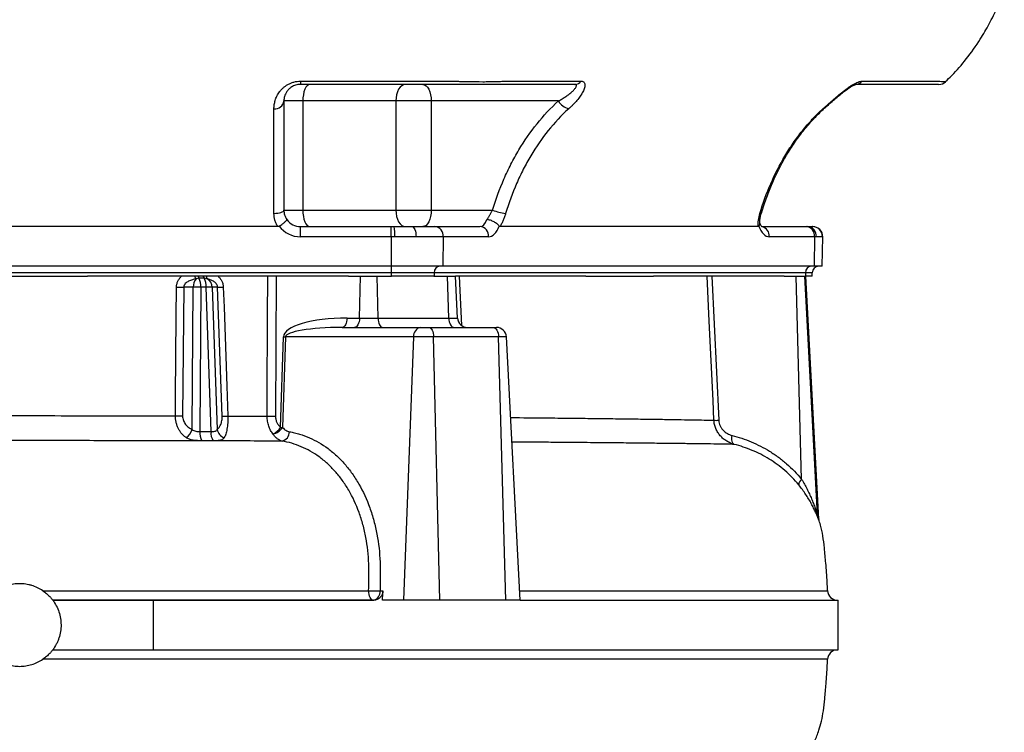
# Model space of a CAD drawing. Header units: millimetres. Extents: x 2154 to 3654, y 1062 to 4821.
# Tile 4 of 9: x 2904 to 3499, y 1493 to 1924. Entities that reach past the tile are written whole.
import ezdxf

# ---------------------------------------------------------------- set-up
doc = ezdxf.new("R2010")
doc.units = ezdxf.units.MM
doc.header["$LTSCALE"] = 2

msp = doc.modelspace()

# ---------------------------------------------------------------- linework, layer by layer
at = {"color": 7, "linetype": 'Continuous', "lineweight": 25}
for p, q in [((3073.38, 1887), (3165.49, 1887)), ((3073.38, 1887), (3073.38, 1884.98)), ((3197.15, 1887), (3243.2, 1887)), ((3412.96, 1887), (3459.01, 1887)), ((3074.82, 1874.98), (3063.38, 1874.98)), ((3074.82, 1874.98), (3074.82, 1808.98)), ((3131.1, 1874.98), (3074.82, 1874.98)), ((3131.1, 1874.98), (3131.1, 1808.98)), ((3152.47, 1874.98), (3131.1, 1874.98)), ((3229.39, 1874.98), (3152.47, 1874.98)), ((3152.47, 1874.98), (3152.47, 1808.98)), ((3063.38, 1808.98), (3074.82, 1808.98)), ((3074.82, 1808.98), (3131.1, 1808.98)), ((3131.1, 1808.98), (3152.47, 1808.98)), ((3152.47, 1808.98), (3189.56, 1808.98)), ((3352.06, 1807.23), (3352.07, 1807.25)), ((3059.72, 1798.98), (2747.52, 1798.98)), ((3073.38, 1792.88), (3073.38, 1798.98)), ((3073.38, 1798.98), (3128.21, 1798.98)), ((3128.21, 1792.88), (3128.21, 1798.98)), ((3128.21, 1798.98), (3130.07, 1798.98)), ((3130.07, 1798.98), (3140.82, 1798.98)), ((3140.82, 1798.98), (3154.55, 1798.98)), ((3154.55, 1798.98), (3181.97, 1798.98)), ((3350.19, 1798.98), (3194.09, 1798.98)), ((3352.51, 1798.98), (3379.14, 1798.98)), ((3379.14, 1798.98), (3380.02, 1798.98)), ((3380.02, 1798.98), (3383.08, 1798.98)), ((3383.08, 1798.98), (3383.22, 1798.98)), ((3128.21, 1792.88), (3073.38, 1792.88)), ((3128.21, 1792.88), (3128.21, 1774.98)), ((3130.44, 1792.88), (3128.21, 1792.88)), ((3143.3, 1792.88), (3130.44, 1792.88)), ((3159.75, 1792.88), (3143.3, 1792.88)), ((3159.75, 1792.88), (3159.48, 1774.98)), ((3187.16, 1792.88), (3159.75, 1792.88)), ((3384.34, 1792.88), (3356.92, 1792.88)), ((3384.34, 1792.88), (3384.07, 1774.98)), ((3385.39, 1792.88), (3384.34, 1792.88)), ((3389.05, 1792.88), (3385.39, 1792.88)), ((3388.91, 1774.98), (3389.22, 1792.88)), ((3128.21, 1774.98), (2679.03, 1774.98)), ((3159.48, 1774.98), (3128.21, 1774.98)), ((3128.21, 1774.98), (3128.21, 1771.12)), ((3384.07, 1774.98), (3159.48, 1774.98)), ((3388.91, 1774.98), (3384.07, 1774.98)), ((3128.21, 1771.12), (2679.03, 1771.12)), ((2862.68, 1768.98), (2944.57, 1768.98)), ((3102.39, 1768.98), (2944.57, 1768.98)), ((3058.72, 1768.98), (3058.33, 1684.29)), ((3102.39, 1768.98), (3109.76, 1768.98)), ((3109.09, 1743.67), (3109.76, 1768.98)), ((3109.76, 1768.98), (3119.75, 1768.98)), ((3120.36, 1743.67), (3119.75, 1768.98)), ((3119.75, 1768.98), (3128.37, 1768.98)), ((3154.26, 1771.12), (3128.21, 1771.12)), ((3128.21, 1771.12), (3128.21, 1768.98)), ((3154.11, 1768.98), (3128.37, 1768.98)), ((3154.11, 1768.98), (3162.33, 1768.98)), ((3154.26, 1771.12), (3154.19, 1768.98)), ((3378.85, 1771.12), (3154.26, 1771.12)), ((3163.05, 1743.67), (3162.33, 1768.98)), ((3162.33, 1768.98), (3167.1, 1768.98)), ((3246.01, 1768.98), (3167.1, 1768.98)), ((3168.43, 1743.67), (3167.1, 1768.98)), ((3246.01, 1768.98), (3286.96, 1768.98)), ((3365.87, 1768.98), (3286.96, 1768.98)), ((3322.2, 1768.98), (3326.36, 1681.83)), ((3365.87, 1768.98), (3373.24, 1768.98)), ((3376.46, 1646.09), (3373.24, 1768.98)), ((3373.24, 1768.98), (3378.46, 1768.98)), ((3386.01, 1624.67), (3378.46, 1768.98)), ((3378.46, 1768.98), (3378.86, 1768.98)), ((3378.85, 1771.12), (3378.78, 1768.98)), ((3382.8, 1768.98), (3378.86, 1768.98)), ((3386.8, 1621.97), (3379.09, 1768.98)), ((3382.8, 1768.98), (3382.88, 1771.12)), ((3002.8, 1762.3), (3002.15, 1684.45)), ((3008.61, 1762.3), (3002.8, 1762.3)), ((3007.98, 1676.25), (3008.61, 1762.3)), ((3013.16, 1762.3), (3012.51, 1675.05)), ((3016.33, 1762.3), (3013.16, 1762.3)), ((3019.34, 1675.03), (3016.33, 1762.3)), ((3019.97, 1762.3), (3022.94, 1676.19)), ((3023.33, 1762.3), (3019.97, 1762.3)), ((3026.06, 1684.37), (3023.33, 1762.3)), ((3101.61, 1743.67), (3109.09, 1743.67)), ((3109.09, 1743.67), (3120.36, 1743.67)), ((3120.36, 1743.67), (3163.05, 1743.67)), ((3163.05, 1743.67), (3168.43, 1743.67)), ((3098.61, 1737.98), (3146.09, 1737.98)), ((3146.09, 1737.98), (3151.13, 1737.98)), ((3151.13, 1737.98), (3189.95, 1737.98)), ((3189.95, 1737.98), (3191.95, 1737.98)), ((3061.38, 1677.55), (3063.14, 1732.3)), ((3064.38, 1732.3), (3062.62, 1677.55)), ((3141.86, 1732.3), (3064.38, 1732.3)), ((3135.95, 1572.98), (3141.86, 1732.3)), ((3153.91, 1732.3), (3141.86, 1732.3)), ((3157.78, 1572.98), (3153.91, 1732.3)), ((3193.16, 1732.3), (3153.91, 1732.3)), ((3197.63, 1572.98), (3193.16, 1732.3)), ((3206.29, 1572.98), (3197.94, 1732.3)), ((3121.56, 1578.67), (3123.29, 1578.67)), ((2923.62, 1572.98), (2984.3, 1572.98)), ((2984.3, 1572.98), (2984.3, 1542.98)), ((2984.3, 1572.98), (3117.68, 1572.98)), ((3135.95, 1572.98), (3123.01, 1572.98)), ((3157.78, 1572.98), (3135.95, 1572.98)), ((3197.63, 1572.98), (3157.78, 1572.98)), ((3206.29, 1572.98), (3197.63, 1572.98)), ((3206.29, 1572.98), (3398.63, 1572.98)), ((3398.63, 1542.98), (3398.63, 1572.98)), ((2923.62, 1542.98), (2984.3, 1542.98)), ((2984.3, 1542.98), (3398.63, 1542.98))]:
    msp.add_line(p, q, dxfattribs=at)
at = {"color": 8, "linetype": 'Continuous', "lineweight": 25}
for p, q in [((3389.22, 1792.88), (3389.05, 1792.88)), ((3382.88, 1771.12), (3378.85, 1771.12)), ((3197.94, 1732.3), (3193.16, 1732.3)), ((3386.01, 1624.67), (3386.8, 1621.97)), ((3386.64, 1621.95), (3386.33, 1623))]:
    msp.add_line(p, q, dxfattribs=at)
at = {"color": 7, "linetype": 'Continuous', "lineweight": 25, "flags": 128}
for points in [[(3079.1, 1884.98), (3078.27, 1884.79), (3077.46, 1884.22), (3076.72, 1883.3), (3076.07, 1882.06), (3075.54, 1880.54), (3075.15, 1878.81), (3074.9, 1876.94), (3074.82, 1874.98)], [(3136.79, 1884.98), (3135.68, 1884.79), (3134.61, 1884.22), (3133.63, 1883.3), (3132.77, 1882.06), (3132.06, 1880.54), (3131.53, 1878.81), (3131.21, 1876.94), (3131.1, 1874.98)], [(3147.47, 1884.98), (3148.45, 1884.79), (3149.39, 1884.22), (3150.25, 1883.3), (3151.01, 1882.06), (3151.63, 1880.54), (3152.09, 1878.81), (3152.38, 1876.94), (3152.47, 1874.98)], [(3057.38, 1807.01), (3058.55, 1807.05), (3059.68, 1807.16), (3060.71, 1807.34), (3061.62, 1807.59), (3062.37, 1807.89), (3062.92, 1808.23), (3063.27, 1808.6), (3063.38, 1808.98)], [(3074.82, 1808.98), (3074.9, 1807.03), (3075.15, 1805.16), (3075.54, 1803.43), (3076.07, 1801.91), (3076.72, 1800.67), (3077.46, 1799.75), (3078.27, 1799.18), (3079.1, 1798.98)], [(3131.1, 1808.98), (3131.21, 1807.03), (3131.53, 1805.16), (3132.06, 1803.43), (3132.77, 1801.91), (3133.63, 1800.67), (3134.61, 1799.75), (3135.68, 1799.18), (3136.79, 1798.98)], [(3152.47, 1808.98), (3152.38, 1807.03), (3152.09, 1805.16), (3151.63, 1803.43), (3151.01, 1801.91), (3150.25, 1800.67), (3149.39, 1799.75), (3148.45, 1799.18), (3147.47, 1798.98)], [(3140.82, 1798.98), (3141.31, 1798.87), (3141.78, 1798.52), (3142.21, 1797.95), (3142.59, 1797.19), (3142.9, 1796.26), (3143.13, 1795.21), (3143.26, 1794.07), (3143.3, 1792.88)], [(3053.22, 1684.29), (3053.28, 1696.27), (3053.49, 1744.19), (3053.59, 1768.98)], [(3323.45, 1681.83), (3322.87, 1693.81), (3320.59, 1741.73), (3319.28, 1768.98)], [(2997.82, 1684.45), (2997.92, 1696.43), (2998.31, 1744.36), (2998.45, 1762.3)], [(3026.76, 1762.3), (3027.18, 1750.32), (3028.85, 1702.39), (3029.48, 1684.37)], [(3101.61, 1743.67), (3101.52, 1742.55), (3101.34, 1741.47), (3101.05, 1740.49), (3100.68, 1739.63), (3100.23, 1738.93), (3099.72, 1738.41), (3099.18, 1738.09), (3098.61, 1737.98)], [(3109.09, 1743.67), (3109.01, 1742.55), (3108.82, 1741.47), (3108.54, 1740.49), (3108.16, 1739.63), (3107.72, 1738.93), (3107.21, 1738.41), (3106.66, 1738.09), (3106.1, 1737.98)], [(3120.36, 1743.67), (3120.43, 1742.55), (3120.6, 1741.47), (3120.86, 1740.49), (3121.2, 1739.63), (3121.61, 1738.93), (3122.07, 1738.41), (3122.57, 1738.09), (3123.08, 1737.98)], [(3163.05, 1743.67), (3163.14, 1742.55), (3163.34, 1741.47), (3163.65, 1740.49), (3164.06, 1739.63), (3164.55, 1738.93), (3165.1, 1738.41), (3165.69, 1738.09), (3166.31, 1737.98)], [(3151.13, 1737.98), (3151.66, 1737.88), (3152.16, 1737.56), (3152.63, 1737.04), (3153.05, 1736.34), (3153.39, 1735.48), (3153.66, 1734.5), (3153.83, 1733.42), (3153.91, 1732.3)], [(3189.95, 1737.98), (3190.55, 1737.88), (3191.14, 1737.56), (3191.68, 1737.04), (3192.16, 1736.34), (3192.56, 1735.48), (3192.87, 1734.5), (3193.07, 1733.42), (3193.16, 1732.3)], [(3335.73, 1667.26), (3335.29, 1667.5), (3334.92, 1667.9), (3334.62, 1668.45), (3334.39, 1669.13), (3334.25, 1669.92), (3334.19, 1670.8), (3334.23, 1671.74), (3334.36, 1672.71)], [(3117.33, 1572.98), (3116.82, 1573.09), (3116.32, 1573.42), (3115.87, 1573.94), (3115.47, 1574.65), (3115.13, 1575.51), (3114.88, 1576.5), (3114.71, 1577.58), (3114.64, 1578.71)]]:
    msp.add_lwpolyline(points, dxfattribs=at)
at = {"color": 8, "linetype": 'Continuous', "lineweight": 25, "flags": 128}
for points in [[(3389.37, 1870.28), (3389.89, 1870.37), (3390.21, 1870.57)], [(3169.31, 1768.98), (3169.76, 1760.32), (3170.86, 1739.24)]]:
    msp.add_lwpolyline(points, dxfattribs=at)
at = {"color": 7, "linetype": 'Continuous', "lineweight": 25}
for centre, radius, start, end in [((3239.22, 1889.91), 4.93, 271.06316, 323.75975), ((3408.98, 1889.91), 4.93, 271.06316, 323.75975), ((3459.41, 1890.98), 6, 269.99457, 313.40449), ((3057.96, 1875.72), 5.47, 263.96065, 352.29673), ((3238.12, 1880.06), 10.1, 210.14525, 255.58899), ((3199.89, 1833.5), 26.6, 247.15603, 264.77757), ((3073.38, 1808.88), 16, 217.05567, 270), ((3073.38, 1808.98), 10, 214.66238, 270), ((3105.03, 1794.42), 25.46, 356.53531, 10.33388), ((3154.11, 1793.34), 5.66, 355.29092, 85.50736), ((3181.53, 1793.34), 5.66, 355.29092, 85.50736), ((3378.7, 1793.34), 5.66, 355.29092, 85.50736), ((3379.68, 1793.27), 5.72, 356.08109, 86.57961), ((3383.06, 1793), 5.99, 358.87038, 89.86348), ((3383.22, 1792.98), 6, 359, 90), ((3157.99, 1771.26), 3.74, 94.22012, 182.00865), ((3382.58, 1771.26), 3.74, 94.22012, 182.00865), ((3386.87, 1770.98), 4, 90, 178), ((3014.16, 1771.51), 5.51, 207.25055, 226.98418), ((3014.86, 1769.79), 3.48, 193.33002, 216.11834), ((3017.97, 1769.81), 3.44, 193.89108, 217.05125), ((3019.6, 1768.63), 2.97, 173.08592, 202.78026), ((3016.04, 1762.63), 7.43, 139.29498, 182.57801), ((3002.75, 1763.01), 10.43, 356.10414, 26.95579), ((3005.92, 1763.01), 10.43, 356.10414, 26.95579), ((3013.93, 1762.2), 6.04, 0.92884, 60.87566), ((3000.62, 1862.35), 100.07, 268.75624, 271.24376), ((3010.89, 1662.85), 99.48, 88.69053, 91.30947), ((3018.15, 1699.82), 62.5, 88.33225, 91.66775), ((3025.05, 1823.8), 61.52, 268.39901, 271.60099), ((3174.42, 1743.98), 6, 183, 270), ((3147.08, 1732.83), 5.25, 100.82954, 185.78829), ((3191.95, 1731.98), 6, 3, 90), ((3063.76, 1803.33), 71.04, 269.49956, 270.50044), ((2999.98, 1784.56), 100.13, 268.76319, 271.23681), ((3027.77, 1745.76), 61.42, 268.40614, 271.59386), ((3055.78, 1781.48), 97.23, 268.49624, 271.50376), ((3324.9, 1710.79), 28.99, 267.11824, 272.88176), ((2998.99, 1679.15), 9.45, 304.10922, 342.085), ((3021, 1674.07), 8.54, 173.40772, 212.89929), ((3027.81, 1674.03), 8.53, 173.254, 212.78002), ((3029.85, 1677.91), 7.12, 194.0132, 248.83018), ((3054.37, 1683.15), 9.97, 284.67276, 325.80376), ((3051.2, 1684.33), 12.23, 297.78163, 326.33099), ((3062, 1748.59), 71.04, 269.49956, 270.50044), ((3060.86, 1675.01), 5.92, 283.50881, 358.79882), ((3378.9, 1642.71), 4.17, 125.88767, 179.86788), ((3391.94, 1624.95), 5.94, 182.7012, 199.15983), ((3118.6, 1665.85), 87.23, 267.39605, 271.94643), ((3116.34, 1578.14), 5.25, 280.82954, 5.78829), ((3398.15, 1578.98), 6, 181.9142, 269.99917), ((3398.15, 1536.98), 6, 90.74192, 177.49671)]:
    msp.add_arc(centre, radius, start, end, dxfattribs=at)
at = {"color": 8, "linetype": 'Continuous', "lineweight": 25}
for centre, radius, start, end in [((3351.45, 1807.84), 0.857, 254.74828, 314.64044), ((3351.17, 1793.31), 5.77, 355.75186, 76.75507)]:
    msp.add_arc(centre, radius, start, end, dxfattribs=at)
at = {"color": 7, "linetype": 'Continuous', "lineweight": 25}
for centre, major_axis, ratio, start_param, end_param in [((3182.21, 1808.98), (0.32, 10), 0.49961, 3.157699, 4.123523), ((3187.41, 1808.88), (0.32, 16), 0.499848, 3.151666, 4.075719), ((3357.17, 1808.88), (0.32, 16), 0.499848, 2.227613, 3.151666), ((3103.33, 1731.67), (40.19, -0.56), 0.298259, 1.61774, 3.136177), ((3100.33, 1731.98), (35.95, -0.29), 0.166691, 1.619974, 3.13841), ((2888.63, 4521.9), (361.12, 9731.37), 0.037007, 4.40589, 4.406503)]:
    msp.add_ellipse(centre, major_axis=major_axis, ratio=ratio, start_param=start_param, end_param=end_param, dxfattribs=at)
for points, knots in [([(3463.43, 1886.71), (3464.73, 1887.92), (3469.26, 1892.17), (3476.46, 1900.68), (3483.96, 1911.16), (3490.07, 1921.74), (3495.03, 1931.92), (3497.66, 1939.22), (3499.02, 1942.98)], [0, 0, 0, 0, 0.079356, 0.276968, 0.495748, 0.653709, 0.821657, 1, 1, 1, 1]), ([(3057.38, 1870.28), (3057.38, 1870.7), (3057.4, 1871.11), (3057.46, 1871.94), (3057.51, 1872.36), (3057.7, 1873.63), (3057.89, 1874.49), (3058.42, 1876.23), (3058.76, 1877.11), (3059.62, 1878.84), (3060.14, 1879.7), (3061.07, 1880.96), (3061.42, 1881.37), (3062.15, 1882.19), (3062.54, 1882.58), (3063.39, 1883.34), (3063.83, 1883.7), (3064.79, 1884.39), (3065.31, 1884.72), (3066.39, 1885.33), (3066.96, 1885.6), (3068.14, 1886.09), (3068.76, 1886.3), (3070.68, 1886.82), (3072.01, 1887), (3073.38, 1887)], [0, 0, 0, 0, 0.0625, 0.0625, 0.125, 0.125, 0.25, 0.25, 0.375, 0.375, 0.5, 0.5, 0.5625, 0.5625, 0.625, 0.625, 0.6875, 0.6875, 0.75, 0.75, 0.8125, 0.8125, 0.875, 0.875, 1, 1, 1, 1]), ([(3073.38, 1884.98), (3072.86, 1884.98), (3072.36, 1884.95), (3071.38, 1884.8), (3070.9, 1884.68), (3070, 1884.41), (3069.58, 1884.24), (3068.8, 1883.88), (3068.43, 1883.68), (3067.41, 1883.05), (3066.85, 1882.59), (3066.12, 1881.87), (3065.9, 1881.62), (3065.49, 1881.13), (3065.3, 1880.89), (3064.8, 1880.15), (3064.52, 1879.66), (3064.07, 1878.68), (3063.9, 1878.2), (3063.63, 1877.25), (3063.53, 1876.78), (3063.41, 1875.87), (3063.38, 1875.43), (3063.38, 1874.98)], [0, 0, 0, 0, 0.0625, 0.0625, 0.125, 0.125, 0.1875, 0.1875, 0.25, 0.25, 0.375, 0.375, 0.4375, 0.4375, 0.5, 0.5, 0.625, 0.625, 0.75, 0.75, 0.875, 0.875, 1, 1, 1, 1]), ([(3239.31, 1884.98), (3230.21, 1884.98), (3216.56, 1884.98), (3201.77, 1884.98), (3196.08, 1884.98), (3194.37, 1884.98), (3193.8, 1884.98), (3192.66, 1884.98), (3192.04, 1884.98), (3190.68, 1884.98), (3189.96, 1884.98), (3188.43, 1884.98), (3187.62, 1884.98), (3185.93, 1884.98), (3185.04, 1884.98), (3183.18, 1884.98), (3182.21, 1884.98), (3179.25, 1884.98), (3177.18, 1884.98), (3173.91, 1884.98), (3172.8, 1884.98), (3170.58, 1884.98), (3169.46, 1884.98), (3167.78, 1884.98), (3167.21, 1884.98), (3166.09, 1884.98), (3165.52, 1884.98), (3163.82, 1884.98), (3160.43, 1884.98), (3148, 1884.98), (3118.6, 1884.98), (3091.47, 1884.98), (3073.38, 1884.98)], [0, 0, 0, 0, 0.25, 0.375, 0.40625, 0.40625, 0.421875, 0.421875, 0.4375, 0.4375, 0.453125, 0.453125, 0.46875, 0.46875, 0.484375, 0.484375, 0.5, 0.5, 0.53125, 0.53125, 0.546875, 0.546875, 0.5625, 0.5625, 0.570313, 0.570313, 0.578125, 0.578125, 0.59375, 0.625, 0.75, 1, 1, 1, 1]), ([(3165.49, 1887), (3165.88, 1886.98), (3166.29, 1886.97), (3167.08, 1886.94), (3167.47, 1886.93), (3168.66, 1886.89), (3169.45, 1886.87), (3171.79, 1886.81), (3173.34, 1886.78), (3177.95, 1886.7), (3180.85, 1886.67), (3184.96, 1886.67), (3186.3, 1886.68), (3188.83, 1886.7), (3190.03, 1886.72), (3192.3, 1886.78), (3193.37, 1886.81), (3194.87, 1886.87), (3195.36, 1886.89), (3196.05, 1886.93), (3196.28, 1886.94), (3196.72, 1886.97), (3196.94, 1886.98), (3197.15, 1887)], [0, 0, 0, 0, 0.03125, 0.03125, 0.0625, 0.0625, 0.125, 0.125, 0.25, 0.25, 0.5, 0.5, 0.625, 0.625, 0.75, 0.75, 0.875, 0.875, 0.9375, 0.9375, 0.96875, 0.96875, 1, 1, 1, 1]), ([(3229.39, 1874.98), (3230.18, 1875.43), (3230.95, 1875.87), (3232.45, 1876.78), (3233.18, 1877.24), (3234.57, 1878.19), (3235.24, 1878.67), (3236.51, 1879.64), (3237.11, 1880.14), (3238.19, 1881.13), (3238.68, 1881.62), (3239.3, 1882.34), (3239.48, 1882.58), (3239.8, 1883.03), (3239.94, 1883.26), (3240.15, 1883.68), (3240.22, 1883.88), (3240.29, 1884.24), (3240.29, 1884.41), (3240.21, 1884.61), (3240.17, 1884.67), (3240.07, 1884.78), (3240.01, 1884.83), (3239.78, 1884.94), (3239.57, 1884.98), (3239.31, 1884.98)], [0, 0, 0, 0, 0.125, 0.125, 0.25, 0.25, 0.375, 0.375, 0.5, 0.5, 0.625, 0.625, 0.6875, 0.6875, 0.75, 0.75, 0.8125, 0.8125, 0.875, 0.875, 0.90625, 0.90625, 0.9375, 0.9375, 1, 1, 1, 1]), ([(3243.2, 1887), (3243.54, 1887), (3243.85, 1886.95), (3244.38, 1886.77), (3244.61, 1886.64), (3244.97, 1886.29), (3245.12, 1886.08), (3245.32, 1885.59), (3245.39, 1885.31), (3245.47, 1884.4), (3245.37, 1883.7), (3245.05, 1882.56), (3244.91, 1882.16), (3244.58, 1881.35), (3244.39, 1880.94), (3243.95, 1880.1), (3243.71, 1879.67), (3243.19, 1878.81), (3242.91, 1878.37), (3242, 1877.06), (3241.33, 1876.19), (3239.88, 1874.47), (3239.09, 1873.62), (3237.84, 1872.36), (3237.41, 1871.94), (3236.52, 1871.11), (3236.07, 1870.7), (3235.61, 1870.28)], [0, 0, 0, 0, 0.0625, 0.0625, 0.125, 0.125, 0.1875, 0.1875, 0.25, 0.25, 0.375, 0.375, 0.4375, 0.4375, 0.5, 0.5, 0.5625, 0.5625, 0.625, 0.625, 0.75, 0.75, 0.875, 0.875, 0.9375, 0.9375, 1, 1, 1, 1]), ([(3389.37, 1870.28), (3389.83, 1870.7), (3390.3, 1871.11), (3391.25, 1871.94), (3391.73, 1872.36), (3393.18, 1873.63), (3394.16, 1874.49), (3396.16, 1876.23), (3397.18, 1877.11), (3399.23, 1878.84), (3400.27, 1879.7), (3401.85, 1880.96), (3402.38, 1881.37), (3403.45, 1882.19), (3403.98, 1882.58), (3405.03, 1883.34), (3405.56, 1883.7), (3406.6, 1884.39), (3407.13, 1884.72), (3408.15, 1885.33), (3408.65, 1885.6), (3409.63, 1886.09), (3410.11, 1886.3), (3411.47, 1886.82), (3412.27, 1887), (3412.96, 1887)], [0, 0, 0, 0, 0.0625, 0.0625, 0.125, 0.125, 0.25, 0.25, 0.375, 0.375, 0.5, 0.5, 0.5625, 0.5625, 0.625, 0.625, 0.6875, 0.6875, 0.75, 0.75, 0.8125, 0.8125, 0.875, 0.875, 1, 1, 1, 1]), ([(3390.22, 1870.56), (3390.76, 1871.05), (3392.26, 1872.43), (3394.88, 1874.67), (3397.82, 1877.2), (3400.54, 1879.45), (3402.97, 1881.34), (3405.08, 1882.84), (3406.81, 1883.92), (3408.17, 1884.62), (3408.95, 1884.94), (3409.34, 1885), (3409.24, 1884.99), (3409.23, 1884.99)], [0, 0, 0, 0, 0.0876101, 0.242952, 0.3866342, 0.513381, 0.6243576, 0.7219083, 0.8056262, 0.8771719, 0.9401378, 0.9958704, 1, 1, 1, 1]), ([(3459.29, 1884.98), (3459.31, 1884.98), (3459.36, 1884.98), (3458.38, 1884.98), (3456.09, 1884.98), (3449.49, 1884.98), (3434.19, 1884.98), (3419.62, 1884.98), (3409.07, 1884.98)], [0, 0, 0, 0, 0.02478, 0.075457, 0.137502, 0.201318, 0.422171, 1, 1, 1, 1]), ([(3057.38, 1807.01), (3057.38, 1813.19), (3057.38, 1819.17), (3057.38, 1830.72), (3057.38, 1836.28), (3057.38, 1844.3), (3057.38, 1846.92), (3057.38, 1850.76), (3057.38, 1852.03), (3057.38, 1854.51), (3057.38, 1855.74), (3057.38, 1859.34), (3057.38, 1861.67), (3057.38, 1866.11), (3057.38, 1868.24), (3057.38, 1870.28)], [0, 0, 0, 0, 0.25, 0.25, 0.5, 0.5, 0.625, 0.625, 0.6875, 0.6875, 0.75, 0.75, 0.875, 0.875, 1, 1, 1, 1]), ([(3063.38, 1874.98), (3063.38, 1870.74), (3063.38, 1866.1), (3063.38, 1859.86), (3063.38, 1858.58), (3063.38, 1855.99), (3063.38, 1854.68), (3063.38, 1850.67), (3063.38, 1847.93), (3063.38, 1839.56), (3063.38, 1833.74), (3063.38, 1821.69), (3063.38, 1815.44), (3063.38, 1808.98)], [0, 0, 0, 0, 0.25, 0.25, 0.3125, 0.3125, 0.375, 0.375, 0.5, 0.5, 0.75, 0.75, 1, 1, 1, 1]), ([(3189.56, 1808.98), (3191.51, 1815.44), (3193.81, 1821.71), (3197.78, 1830.81), (3199.19, 1833.79), (3202.19, 1839.65), (3203.79, 1842.54), (3208.81, 1850.95), (3212.47, 1856.23), (3220.43, 1866.13), (3224.73, 1870.74), (3229.39, 1874.98)], [0, 0, 0, 0, 0.25, 0.25, 0.375, 0.375, 0.5, 0.5, 0.75, 0.75, 1, 1, 1, 1]), ([(3235.61, 1870.28), (3231.15, 1866.21), (3227.04, 1861.8), (3219.43, 1852.33), (3215.93, 1847.27), (3211.12, 1839.23), (3209.59, 1836.46), (3206.71, 1830.83), (3205.35, 1827.96), (3201.54, 1819.2), (3199.34, 1813.19), (3197.47, 1807.01)], [0, 0, 0, 0, 0.25, 0.25, 0.5, 0.5, 0.625, 0.625, 0.75, 0.75, 1, 1, 1, 1]), ([(3351.23, 1807.01), (3353.1, 1813.19), (3355.29, 1819.17), (3360.31, 1830.72), (3363.14, 1836.28), (3367.91, 1844.3), (3369.58, 1846.92), (3372.23, 1850.76), (3373.14, 1852.03), (3374.99, 1854.51), (3375.93, 1855.74), (3378.82, 1859.34), (3380.83, 1861.67), (3384.98, 1866.11), (3387.14, 1868.24), (3389.37, 1870.28)], [0, 0, 0, 0, 0.25, 0.25, 0.5, 0.5, 0.625, 0.625, 0.6875, 0.6875, 0.75, 0.75, 0.875, 0.875, 1, 1, 1, 1]), ([(3352.28, 1807.16), (3352.8, 1808.92), (3354.22, 1813.64), (3356.87, 1820.88), (3360.26, 1829), (3364.11, 1836.68), (3368.49, 1844.26), (3373.31, 1851.53), (3378.59, 1858.43), (3384.18, 1864.82), (3388.19, 1868.68), (3390.18, 1870.6)], [0, 0, 0, 0, 0.071366, 0.190986, 0.300786, 0.417024, 0.530826, 0.650481, 0.768609, 0.884722, 1, 1, 1, 1]), ([(3059.72, 1798.98), (3059.34, 1799.59), (3059, 1800.23), (3058.41, 1801.53), (3058.16, 1802.2), (3057.58, 1804.23), (3057.38, 1805.61), (3057.38, 1807.01)], [0, 0, 0, 0, 0.25, 0.25, 0.5, 0.5, 1, 1, 1, 1]), ([(3063.38, 1808.98), (3063.38, 1808), (3063.52, 1807.02), (3063.97, 1805.58), (3064.15, 1805.1), (3064.6, 1804.17), (3064.86, 1803.73), (3065.16, 1803.3)], [0, 0, 0, 0, 0.5, 0.5, 0.75, 0.75, 1, 1, 1, 1]), ([(3186.19, 1803.3), (3186.51, 1803.73), (3186.82, 1804.18), (3187.42, 1805.1), (3187.71, 1805.57), (3188.28, 1806.53), (3188.55, 1807.02), (3189.08, 1808), (3189.33, 1808.49), (3189.56, 1808.98)], [0, 0, 0, 0, 0.25, 0.25, 0.5, 0.5, 0.75, 0.75, 1, 1, 1, 1]), ([(3197.47, 1807.01), (3197.26, 1806.31), (3197.03, 1805.61), (3196.53, 1804.22), (3196.26, 1803.52), (3195.69, 1802.17), (3195.39, 1801.51), (3194.76, 1800.22), (3194.43, 1799.59), (3194.09, 1798.98)], [0, 0, 0, 0, 0.25, 0.25, 0.5, 0.5, 0.75, 0.75, 1, 1, 1, 1]), ([(3350.19, 1798.98), (3350.15, 1799.59), (3350.14, 1800.23), (3350.19, 1801.53), (3350.24, 1802.2), (3350.51, 1804.23), (3350.8, 1805.61), (3351.23, 1807.01)], [0, 0, 0, 0, 0.25, 0.25, 0.5, 0.5, 1, 1, 1, 1]), ([(3351.21, 1800.87), (3351.19, 1801.33), (3351.13, 1802.42), (3351.38, 1804.52), (3351.75, 1806.24), (3352.04, 1807.16), (3352.07, 1807.25)], [0, 0, 0, 0, 0.257157, 0.605664, 0.961777, 1, 1, 1, 1]), ([(3060.61, 1799.24), (3060.94, 1799.47), (3061.26, 1799.69), (3061.89, 1800.15), (3062.2, 1800.38), (3062.78, 1800.83), (3063.05, 1801.04), (3063.56, 1801.46), (3063.8, 1801.67), (3064.22, 1802.04), (3064.4, 1802.22), (3064.72, 1802.54), (3064.84, 1802.68), (3065.04, 1802.92), (3065.11, 1803.03), (3065.16, 1803.15), (3065.17, 1803.19), (3065.18, 1803.25), (3065.17, 1803.28), (3065.16, 1803.3)], [0, 0, 0, 0, 0.125, 0.125, 0.25, 0.25, 0.375, 0.375, 0.5, 0.5, 0.625, 0.625, 0.75, 0.75, 0.875, 0.875, 0.9375, 0.9375, 1, 1, 1, 1]), ([(3193.64, 1799.24), (3193.48, 1799.47), (3193.29, 1799.69), (3192.85, 1800.15), (3192.6, 1800.38), (3192.05, 1800.83), (3191.76, 1801.04), (3191.12, 1801.46), (3190.79, 1801.67), (3190.1, 1802.04), (3189.74, 1802.22), (3189.02, 1802.54), (3188.65, 1802.68), (3187.93, 1802.92), (3187.56, 1803.03), (3187.03, 1803.15), (3186.86, 1803.19), (3186.52, 1803.25), (3186.35, 1803.28), (3186.19, 1803.3)], [0, 0, 0, 0, 0.125, 0.125, 0.25, 0.25, 0.375, 0.375, 0.5, 0.5, 0.625, 0.625, 0.75, 0.75, 0.875, 0.875, 0.9375, 0.9375, 1, 1, 1, 1]), ([(3350.64, 1799.24), (3350.89, 1799.63), (3351.25, 1800.19), (3351.14, 1800.71), (3351.11, 1800.87)], [0, 0, 0, 0, 0.699729, 1, 1, 1, 1]), ([(3352.52, 1798.82), (3352.52, 1798.82), (3352.51, 1798.81), (3352.06, 1799.33), (3351.56, 1800.15), (3351.29, 1800.89), (3351.21, 1801.11)], [0, 0, 0, 0, 0.215513, 0.5381, 0.862125, 1, 1, 1, 1]), ([(2998.45, 1762.3), (2998.46, 1762.94), (2998.53, 1763.56), (2998.82, 1764.79), (2999.03, 1765.39), (2999.57, 1766.53), (2999.89, 1767.06), (3000.63, 1768.07), (3001.04, 1768.55), (3001.48, 1768.98)], [0, 0, 0, 0, 0.25, 0.25, 0.5, 0.5, 0.75, 0.75, 1, 1, 1, 1]), ([(3023.61, 1768.98), (3024.05, 1768.55), (3024.47, 1768.07), (3025.22, 1767.06), (3025.55, 1766.53), (3026.11, 1765.39), (3026.34, 1764.79), (3026.65, 1763.56), (3026.74, 1762.94), (3026.76, 1762.3)], [0, 0, 0, 0, 0.25, 0.25, 0.5, 0.5, 0.75, 0.75, 1, 1, 1, 1]), ([(3010.4, 1767.48), (3009.6, 1767.32), (3008.81, 1767.12), (3007.25, 1766.62), (3006.48, 1766.31), (3005.4, 1765.74), (3005.05, 1765.53), (3004.38, 1765.06), (3004.06, 1764.8), (3003.64, 1764.35), (3003.51, 1764.2), (3003.27, 1763.86), (3003.16, 1763.68), (3002.9, 1763.13), (3002.79, 1762.72), (3002.8, 1762.3)], [0, 0, 0, 0, 0.25, 0.25, 0.5, 0.5, 0.625, 0.625, 0.75, 0.75, 0.8125, 0.8125, 0.875, 0.875, 1, 1, 1, 1]), ([(3015.22, 1767.74), (3014.69, 1767.74), (3014.16, 1767.74), (3013.64, 1767.74), (3013.11, 1767.74), (3012.58, 1767.74), (3012.05, 1767.74)], [0, 0, 0, 0, 0.000820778, 0.000820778, 0.000820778, 0.001641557, 0.001641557, 0.001641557, 0.001641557]), ([(3023.33, 1762.3), (3023.32, 1762.51), (3023.3, 1762.71), (3023.21, 1763.11), (3023.14, 1763.31), (3022.98, 1763.68), (3022.89, 1763.86), (3022.68, 1764.19), (3022.56, 1764.35), (3022.2, 1764.79), (3021.93, 1765.06), (3021.36, 1765.53), (3021.07, 1765.74), (3020.16, 1766.31), (3019.51, 1766.62), (3018.21, 1767.12), (3017.54, 1767.32), (3016.87, 1767.48)], [0, 0, 0, 0, 0.0625, 0.0625, 0.125, 0.125, 0.1875, 0.1875, 0.25, 0.25, 0.375, 0.375, 0.5, 0.5, 0.75, 0.75, 1, 1, 1, 1]), ([(2754.02, 1685.07), (2773.26, 1685.04), (2792.99, 1684.99), (2818.29, 1684.93), (2823.38, 1684.92), (2831.06, 1684.9), (2833.63, 1684.89), (2838.77, 1684.87), (2841.34, 1684.87), (2854.18, 1684.83), (2864.45, 1684.8), (2895.28, 1684.71), (2915.83, 1684.66), (2946.66, 1684.57), (2956.93, 1684.55), (2972.35, 1684.51), (2977.49, 1684.5), (2987.71, 1684.48), (2992.78, 1684.47), (2997.82, 1684.45)], [0, 0, 0, 0, 0.25, 0.25, 0.3125, 0.3125, 0.34375, 0.34375, 0.375, 0.375, 0.5, 0.5, 0.75, 0.75, 0.875, 0.875, 0.9375, 0.9375, 1, 1, 1, 1]), ([(3004.28, 1671.33), (3003.83, 1671.64), (3003.38, 1671.98), (3002.53, 1672.73), (3002.11, 1673.14), (3001.34, 1674.02), (3000.97, 1674.49), (3000.28, 1675.5), (2999.95, 1676.04), (2999.37, 1677.17), (2999.11, 1677.76), (2998.65, 1679), (2998.46, 1679.65), (2998.14, 1680.97), (2998.02, 1681.65), (2997.86, 1683.03), (2997.82, 1683.74), (2997.82, 1684.45)], [0, 0, 0, 0, 0.125, 0.125, 0.25, 0.25, 0.375, 0.375, 0.5, 0.5, 0.625, 0.625, 0.75, 0.75, 0.875, 0.875, 1, 1, 1, 1]), ([(3002.15, 1684.45), (3002.14, 1683.97), (3002.18, 1683.49), (3002.35, 1682.57), (3002.47, 1682.12), (3002.79, 1681.25), (3002.99, 1680.83), (3003.43, 1680.05), (3003.69, 1679.68), (3004.23, 1678.99), (3004.53, 1678.66), (3005.16, 1678.06), (3005.48, 1677.79), (3006.49, 1677.02), (3007.21, 1676.6), (3007.98, 1676.25)], [0, 0, 0, 0, 0.125, 0.125, 0.25, 0.25, 0.375, 0.375, 0.5, 0.5, 0.625, 0.625, 0.75, 0.75, 1, 1, 1, 1]), ([(3022.94, 1676.19), (3023.37, 1676.54), (3023.78, 1676.96), (3024.54, 1677.98), (3024.88, 1678.57), (3025.32, 1679.61), (3025.46, 1679.98), (3025.69, 1680.76), (3025.79, 1681.18), (3025.95, 1682.04), (3026, 1682.5), (3026.07, 1683.42), (3026.08, 1683.89), (3026.06, 1684.37)], [0, 0, 0, 0, 0.25, 0.25, 0.5, 0.5, 0.625, 0.625, 0.75, 0.75, 0.875, 0.875, 1, 1, 1, 1]), ([(3029.48, 1684.37), (3029.52, 1682.94), (3029.49, 1681.56), (3029.35, 1679.56), (3029.29, 1678.91), (3029.15, 1677.68), (3029.06, 1677.08), (3028.76, 1675.38), (3028.51, 1674.38), (3028.09, 1673.06), (3027.94, 1672.66), (3027.62, 1671.91), (3027.45, 1671.58), (3027.28, 1671.27)], [0, 0, 0, 0, 0.25, 0.25, 0.375, 0.375, 0.5, 0.5, 0.75, 0.75, 0.875, 0.875, 1, 1, 1, 1]), ([(3056.9, 1673.51), (3056.33, 1674.19), (3055.83, 1674.93), (3054.93, 1676.54), (3054.53, 1677.43), (3053.9, 1679.26), (3053.65, 1680.22), (3053.4, 1681.72), (3053.34, 1682.23), (3053.25, 1683.26), (3053.23, 1683.77), (3053.22, 1684.29)], [0, 0, 0, 0, 0.25, 0.25, 0.5, 0.5, 0.75, 0.75, 0.875, 0.875, 1, 1, 1, 1]), ([(3058.33, 1684.29), (3058.33, 1683.96), (3058.34, 1683.62), (3058.42, 1682.96), (3058.47, 1682.63), (3058.69, 1681.68), (3058.9, 1681.07), (3059.44, 1679.93), (3059.77, 1679.38), (3060.51, 1678.4), (3060.93, 1677.96), (3061.38, 1677.55)], [0, 0, 0, 0, 0.125, 0.125, 0.25, 0.25, 0.5, 0.5, 0.75, 0.75, 1, 1, 1, 1]), ([(3335.73, 1667.26), (3334.92, 1667.47), (3334.14, 1667.75), (3332.6, 1668.4), (3331.85, 1668.79), (3330.43, 1669.66), (3329.74, 1670.15), (3328.44, 1671.24), (3327.84, 1671.83), (3326.73, 1673.1), (3326.21, 1673.79), (3325.3, 1675.25), (3324.91, 1676.01), (3324.25, 1677.59), (3323.99, 1678.42), (3323.61, 1680.11), (3323.49, 1680.96), (3323.45, 1681.83)], [0, 0, 0, 0, 0.125, 0.125, 0.25, 0.25, 0.375, 0.375, 0.5, 0.5, 0.625, 0.625, 0.75, 0.75, 0.875, 0.875, 1, 1, 1, 1]), ([(3326.36, 1681.83), (3326.39, 1681.25), (3326.47, 1680.68), (3326.75, 1679.57), (3326.94, 1679.02), (3327.4, 1678), (3327.68, 1677.51), (3328.31, 1676.59), (3328.66, 1676.17), (3329.78, 1675), (3330.64, 1674.35), (3332.43, 1673.34), (3333.37, 1672.97), (3334.36, 1672.71)], [0, 0, 0, 0, 0.125, 0.125, 0.25, 0.25, 0.375, 0.375, 0.5, 0.5, 0.75, 0.75, 1, 1, 1, 1]), ([(3007.98, 1676.25), (3008.25, 1675.98), (3008.57, 1675.77), (3009.28, 1675.43), (3009.66, 1675.31), (3010.46, 1675.15), (3010.88, 1675.1), (3011.7, 1675.05), (3012.11, 1675.05), (3012.51, 1675.05)], [0, 0, 0, 0, 0.25, 0.25, 0.5, 0.5, 0.75, 0.75, 1, 1, 1, 1]), ([(3019.34, 1675.03), (3019.75, 1675.02), (3020.13, 1675.02), (3020.87, 1675.07), (3021.22, 1675.11), (3021.84, 1675.26), (3022.13, 1675.38), (3022.6, 1675.71), (3022.79, 1675.93), (3022.94, 1676.19)], [0, 0, 0, 0, 0.25, 0.25, 0.5, 0.5, 0.75, 0.75, 1, 1, 1, 1]), ([(3062.25, 1669.25), (3061.23, 1669.47), (3060.27, 1669.94), (3058.9, 1671.02), (3058.47, 1671.44), (3057.64, 1672.39), (3057.26, 1672.92), (3056.9, 1673.51)], [0, 0, 0, 0, 0.5, 0.5, 0.75, 0.75, 1, 1, 1, 1]), ([(3062.62, 1677.55), (3062.9, 1677.18), (3063.2, 1676.84), (3063.85, 1676.25), (3064.19, 1675.98), (3065.25, 1675.31), (3066, 1675.02), (3066.79, 1674.89)], [0, 0, 0, 0, 0.25, 0.25, 0.5, 0.5, 1, 1, 1, 1]), ([(3066.79, 1674.89), (3067.81, 1674.71), (3068.84, 1674.5), (3070.87, 1674.02), (3071.89, 1673.74), (3074.91, 1672.83), (3076.89, 1672.11), (3082.72, 1669.57), (3086.46, 1667.39), (3090.96, 1664.04), (3091.85, 1663.34), (3093.6, 1661.88), (3094.46, 1661.12), (3096.99, 1658.76), (3098.61, 1657.08), (3101.73, 1653.5), (3103.22, 1651.6), (3105.36, 1648.58), (3106.06, 1647.55), (3107.41, 1645.42), (3108.08, 1644.33), (3111.27, 1638.78), (3113.46, 1634.02), (3116.21, 1626.41), (3117.04, 1623.79), (3118.14, 1619.74), (3118.48, 1618.38), (3119.11, 1615.64), (3119.39, 1614.26), (3120.69, 1607.36), (3121.32, 1601.73), (3121.57, 1595.29), (3121.59, 1594.57), (3121.62, 1593.13), (3121.62, 1592.41), (3121.63, 1590.25), (3121.64, 1588.8), (3121.63, 1584.47), (3121.61, 1581.57), (3121.56, 1578.67)], [0, 0, 0, 0, 0.03125, 0.03125, 0.0625, 0.0625, 0.125, 0.125, 0.25, 0.25, 0.28125, 0.28125, 0.3125, 0.3125, 0.375, 0.375, 0.4375, 0.4375, 0.46875, 0.46875, 0.5, 0.5, 0.625, 0.625, 0.6875, 0.6875, 0.71875, 0.71875, 0.75, 0.75, 0.875, 0.875, 0.890625, 0.890625, 0.90625, 0.90625, 0.9375, 0.9375, 1, 1, 1, 1]), ([(3062.25, 1669.25), (3055.91, 1669.27), (3049.5, 1669.29), (3036.56, 1669.32), (3030.04, 1669.33), (3010.38, 1669.38), (2997.12, 1669.41), (2980.35, 1669.44), (2976.99, 1669.45), (2970.25, 1669.46), (2966.88, 1669.46), (2956.78, 1669.48), (2950.05, 1669.5), (2929.84, 1669.54), (2916.37, 1669.57), (2889.41, 1669.63), (2875.94, 1669.66), (2855.71, 1669.71), (2848.97, 1669.72), (2838.86, 1669.75), (2835.49, 1669.76), (2828.75, 1669.77), (2825.38, 1669.78), (2808.62, 1669.81), (2795.42, 1669.84), (2769.42, 1669.89), (2756.62, 1669.91), (2744.03, 1669.92)], [0, 0, 0, 0, 0.0625, 0.0625, 0.125, 0.125, 0.25, 0.25, 0.28125, 0.28125, 0.3125, 0.3125, 0.375, 0.375, 0.5, 0.5, 0.625, 0.625, 0.6875, 0.6875, 0.71875, 0.71875, 0.75, 0.75, 0.875, 0.875, 1, 1, 1, 1]), ([(3013.83, 1669.43), (3012.95, 1669.43), (3012.06, 1669.46), (3010.7, 1669.54), (3010.25, 1669.57), (3009.38, 1669.67), (3008.95, 1669.72), (3008.13, 1669.86), (3007.73, 1669.94), (3006.96, 1670.13), (3006.59, 1670.24), (3005.52, 1670.62), (3004.87, 1670.94), (3004.28, 1671.33)], [0, 0, 0, 0, 0.25, 0.25, 0.375, 0.375, 0.5, 0.5, 0.625, 0.625, 0.75, 0.75, 1, 1, 1, 1]), ([(3027.28, 1671.27), (3027.06, 1670.88), (3026.77, 1670.57), (3026.22, 1670.19), (3026.02, 1670.08), (3025.56, 1669.89), (3025.3, 1669.81), (3024.75, 1669.68), (3024.46, 1669.63), (3023.81, 1669.54), (3023.46, 1669.51), (3022.34, 1669.43), (3021.53, 1669.41), (3020.64, 1669.42)], [0, 0, 0, 0, 0.25, 0.25, 0.375, 0.375, 0.5, 0.5, 0.625, 0.625, 0.75, 0.75, 1, 1, 1, 1]), ([(3114.64, 1578.71), (3114.68, 1581.44), (3114.7, 1584.16), (3114.71, 1588.24), (3114.71, 1589.6), (3114.7, 1591.64), (3114.7, 1592.32), (3114.68, 1593.67), (3114.67, 1594.35), (3114.48, 1600.42), (3113.92, 1605.72), (3112.71, 1612.23), (3112.45, 1613.53), (3111.86, 1616.11), (3111.54, 1617.39), (3110.51, 1621.22), (3109.73, 1623.69), (3107.11, 1630.87), (3105.02, 1635.35), (3101.97, 1640.58), (3101.33, 1641.61), (3100.03, 1643.61), (3099.36, 1644.59), (3097.31, 1647.43), (3095.88, 1649.21), (3092.89, 1652.57), (3091.33, 1654.15), (3088.9, 1656.37), (3088.07, 1657.08), (3086.39, 1658.45), (3085.53, 1659.11), (3081.21, 1662.25), (3077.6, 1664.28), (3071.99, 1666.66), (3070.08, 1667.34), (3066.2, 1668.47), (3064.23, 1668.92), (3062.25, 1669.25)], [0, 0, 0, 0, 0.0625, 0.0625, 0.09375, 0.09375, 0.109375, 0.109375, 0.125, 0.125, 0.25, 0.25, 0.28125, 0.28125, 0.3125, 0.3125, 0.375, 0.375, 0.5, 0.5, 0.53125, 0.53125, 0.5625, 0.5625, 0.625, 0.625, 0.6875, 0.6875, 0.71875, 0.71875, 0.75, 0.75, 0.875, 0.875, 0.9375, 0.9375, 1, 1, 1, 1]), ([(3334.36, 1672.71), (3338.32, 1671.68), (3342.2, 1670.38), (3349.79, 1667.19), (3353.5, 1665.3), (3358.01, 1662.52), (3358.9, 1661.94), (3360.66, 1660.76), (3361.53, 1660.14), (3364.1, 1658.25), (3365.77, 1656.92), (3370.62, 1652.68), (3373.65, 1649.56), (3376.46, 1646.09)], [0, 0, 0, 0, 0.25, 0.25, 0.5, 0.5, 0.5625, 0.5625, 0.625, 0.625, 0.75, 0.75, 1, 1, 1, 1]), ([(3374.73, 1642.72), (3372.12, 1645.94), (3369.3, 1648.83), (3364.8, 1652.73), (3363.26, 1653.96), (3360.09, 1656.28), (3358.45, 1657.38), (3355.12, 1659.42), (3353.43, 1660.37), (3349.99, 1662.12), (3348.24, 1662.92), (3342.95, 1665.13), (3339.37, 1666.32), (3335.73, 1667.26)], [0, 0, 0, 0, 0.25, 0.25, 0.375, 0.375, 0.5, 0.5, 0.625, 0.625, 0.75, 0.75, 1, 1, 1, 1]), ([(3376.46, 1646.09), (3377.64, 1644.14), (3378.72, 1642.18), (3380.21, 1639.23), (3380.69, 1638.24), (3381.6, 1636.28), (3382.04, 1635.29), (3382.86, 1633.35), (3383.25, 1632.39), (3383.98, 1630.5), (3384.32, 1629.58), (3384.8, 1628.23), (3384.95, 1627.79), (3385.24, 1626.96), (3385.37, 1626.56), (3385.62, 1625.83), (3385.73, 1625.49), (3385.91, 1624.95), (3385.98, 1624.75), (3386.01, 1624.67)], [0, 0, 0, 0, 0.25, 0.25, 0.375, 0.375, 0.5, 0.5, 0.625, 0.625, 0.75, 0.75, 0.8125, 0.8125, 0.875, 0.875, 0.9375, 0.9375, 1, 1, 1, 1]), ([(3386.33, 1623), (3386.3, 1623.06), (3386.24, 1623.2), (3386.07, 1623.58), (3385.96, 1623.83), (3385.58, 1624.71), (3385.27, 1625.43), (3384.73, 1626.62), (3384.54, 1627.03), (3384.14, 1627.87), (3383.94, 1628.3), (3383.28, 1629.61), (3382.82, 1630.52), (3381.81, 1632.35), (3381.27, 1633.29), (3380.13, 1635.17), (3379.53, 1636.12), (3377.64, 1638.95), (3376.25, 1640.84), (3374.73, 1642.72)], [0, 0, 0, 0, 0.0625, 0.0625, 0.125, 0.125, 0.25, 0.25, 0.3125, 0.3125, 0.375, 0.375, 0.5, 0.5, 0.625, 0.625, 0.75, 0.75, 1, 1, 1, 1]), ([(3392.11, 1578.72), (3392.04, 1580.47), (3391.83, 1586.03), (3391.17, 1594.64), (3390.33, 1603.97), (3389.44, 1611.7), (3388.27, 1617.55), (3387.08, 1620.79), (3386.65, 1621.95)], [0, 0, 0, 0, 0.119827, 0.381182, 0.591437, 0.762619, 0.9149, 1, 1, 1, 1]), ([(3386.8, 1622), (3386.8, 1622.03), (3386.79, 1622.06), (3386.79, 1622.01), (3386.79, 1622.01)], [0, 0, 0, 0, 0.886649, 1, 1, 1, 1]), ([(3386.8, 1621.97), (3386.8, 1621.97), (3386.8, 1621.95), (3386.8, 1621.91), (3386.79, 1621.88)], [0, 0, 0, 0, 0.0375088, 1, 1, 1, 1]), ([(2917.6, 1578.71), (2916.57, 1579.4), (2915.48, 1580.03), (2913.25, 1581.09), (2912.1, 1581.53), (2910.34, 1582.07), (2909.74, 1582.23), (2908.54, 1582.5), (2907.92, 1582.62), (2906.08, 1582.89), (2903.62, 1583.07), (2901.16, 1582.89), (2899.32, 1582.62), (2898.71, 1582.5), (2897.5, 1582.23), (2896.9, 1582.07), (2895.14, 1581.53), (2893.99, 1581.09), (2891.76, 1580.03), (2890.67, 1579.4), (2889.65, 1578.72)], [0, 0, 0, 0, 0.125, 0.125, 0.25, 0.25, 0.3125, 0.3125, 0.375, 0.375, 0.5, 0.625, 0.625, 0.6875, 0.6875, 0.75, 0.75, 0.875, 0.875, 1, 1, 1, 1]), ([(2917.6, 1578.71), (2918.38, 1578.19), (2919.12, 1577.62), (2920.52, 1576.44), (2921.18, 1575.8), (2922.04, 1574.9), (2922.3, 1574.6), (2922.76, 1574.07), (2922.96, 1573.83), (2923.29, 1573.42), (2923.41, 1573.26), (2923.58, 1573.04), (2923.62, 1572.98), (2923.62, 1572.98)], [0, 0, 0, 0, 0.25, 0.25, 0.5, 0.5, 0.625, 0.625, 0.75, 0.75, 0.875, 0.875, 1, 1, 1, 1]), ([(2917.6, 1578.71), (2921.89, 1578.71), (2926.2, 1578.71), (2934.79, 1578.71), (2939.08, 1578.71), (2951.89, 1578.71), (2960.37, 1578.71), (2977.24, 1578.71), (2985.63, 1578.71), (3002.28, 1578.71), (3010.55, 1578.71), (3035.2, 1578.71), (3051.42, 1578.71), (3075.4, 1578.71), (3083.34, 1578.71), (3095.17, 1578.71), (3099.1, 1578.71), (3106.92, 1578.71), (3110.79, 1578.71), (3114.64, 1578.71)], [0, 0, 0, 0, 0.0625, 0.0625, 0.125, 0.125, 0.25, 0.25, 0.375, 0.375, 0.5, 0.5, 0.75, 0.75, 0.875, 0.875, 0.9375, 0.9375, 1, 1, 1, 1]), ([(3123.29, 1578.67), (3123.27, 1578.28), (3123.22, 1577.89), (3123.04, 1577.14), (3122.92, 1576.77), (3122.61, 1576.08), (3122.43, 1575.75), (3122, 1575.13), (3121.76, 1574.84), (3120.99, 1574.07), (3120.38, 1573.66), (3119.08, 1573.13), (3118.38, 1572.98), (3117.68, 1572.98)], [0, 0, 0, 0, 0.125, 0.125, 0.25, 0.25, 0.375, 0.375, 0.5, 0.5, 0.75, 0.75, 1, 1, 1, 1]), ([(3117.33, 1572.98), (3113.54, 1572.98), (3109.73, 1572.98), (3102.03, 1572.98), (3098.17, 1572.98), (3086.53, 1572.98), (3078.72, 1572.98), (3055.13, 1572.98), (3039.19, 1572.98), (3014.96, 1572.98), (3006.83, 1572.98), (2990.46, 1572.98), (2982.23, 1572.98), (2965.66, 1572.98), (2957.32, 1572.98), (2944.74, 1572.98), (2940.53, 1572.98), (2932.09, 1572.98), (2927.85, 1572.98), (2923.62, 1572.98)], [0, 0, 0, 0, 0.0625, 0.0625, 0.125, 0.125, 0.25, 0.25, 0.5, 0.5, 0.625, 0.625, 0.75, 0.75, 0.875, 0.875, 0.9375, 0.9375, 1, 1, 1, 1]), ([(2923.62, 1572.98), (2924.43, 1571.9), (2925.14, 1570.77), (2926.38, 1568.41), (2926.91, 1567.18), (2927.76, 1564.62), (2928.08, 1563.31), (2928.51, 1560.68), (2928.62, 1559.35), (2928.62, 1557.33), (2928.6, 1556.65), (2928.49, 1555.31), (2928.41, 1554.65), (2928.09, 1552.67), (2927.77, 1551.37), (2927.13, 1549.46), (2926.89, 1548.82), (2926.37, 1547.59), (2926.08, 1546.98), (2925.15, 1545.2), (2924.43, 1544.07), (2923.62, 1542.98)], [0, 0, 0, 0, 0.125, 0.125, 0.25, 0.25, 0.375, 0.375, 0.5, 0.5, 0.5625, 0.5625, 0.625, 0.625, 0.75, 0.75, 0.8125, 0.8125, 0.875, 0.875, 1, 1, 1, 1]), ([(2923.62, 1542.98), (2923.62, 1542.98), (2923.58, 1542.93), (2923.46, 1542.77), (2923.4, 1542.7), (2923.28, 1542.54), (2923.21, 1542.45), (2922.96, 1542.14), (2922.76, 1541.9), (2922.3, 1541.37), (2922.04, 1541.07), (2921.47, 1540.47), (2921.17, 1540.17), (2920.52, 1539.55), (2920.17, 1539.24), (2919.12, 1538.35), (2918.38, 1537.78), (2917.6, 1537.25)], [0, 0, 0, 0, 0.125, 0.125, 0.1875, 0.1875, 0.25, 0.25, 0.375, 0.375, 0.5, 0.5, 0.625, 0.625, 0.75, 0.75, 1, 1, 1, 1]), ([(2923.62, 1542.98), (2934.51, 1542.98), (2954.62, 1542.98), (2974.49, 1542.98), (2983.6, 1542.98)], [0, 0, 0, 0, 0.5411365, 1, 1, 1, 1]), ([(2889.65, 1537.25), (2890.67, 1536.57), (2891.74, 1535.95), (2893.42, 1535.15), (2893.99, 1534.91), (2895.15, 1534.46), (2895.73, 1534.25), (2897.5, 1533.71), (2898.7, 1533.44), (2900.53, 1533.17), (2901.15, 1533.1), (2902.39, 1533.01), (2903.01, 1532.98), (2904.87, 1532.99), (2906.1, 1533.08), (2908.53, 1533.44), (2909.74, 1533.71), (2913.31, 1534.81), (2915.54, 1535.87), (2917.6, 1537.25)], [0, 0, 0, 0, 0.125, 0.125, 0.1875, 0.1875, 0.25, 0.25, 0.375, 0.375, 0.4375, 0.4375, 0.5, 0.5, 0.625, 0.625, 0.75, 0.75, 1, 1, 1, 1]), ([(3350.06, 1452.7), (3351.47, 1453.32), (3355.38, 1455.04), (3360.84, 1458.66), (3365.76, 1462.52), (3369.17, 1465.68), (3371.54, 1468.12), (3373.5, 1470.32), (3375.09, 1472.25), (3376.5, 1474.08), (3377.98, 1476.14), (3379.82, 1478.93), (3382.08, 1482.8), (3384.65, 1488.03), (3386.86, 1493.83), (3388.58, 1500), (3389.77, 1506.33), (3390.49, 1513.91), (3391.33, 1523.15), (3391.9, 1531.14), (3392.07, 1536.09), (3392.12, 1537.26)], [0, 0, 0, 0, 0.045924, 0.127357, 0.194384, 0.23261, 0.266456, 0.295871, 0.320797, 0.341181, 0.364888, 0.396617, 0.441041, 0.498629, 0.570111, 0.626051, 0.689162, 0.761952, 0.852749, 0.965208, 1, 1, 1, 1])]:
    msp.add_open_spline(points, degree=3, knots=knots, dxfattribs=at)
at = {"color": 8, "linetype": 'Continuous', "lineweight": 25}
for points, knots in [([(3459.01, 1887), (3459.01, 1887), (3460.51, 1886.88), (3462.35, 1886.75), (3463.53, 1886.68), (3463.47, 1886.68), (3463.45, 1886.68)], [0, 0, 0, 0, 0.000006, 0.50368, 0.822838, 1, 1, 1, 1]), ([(3200.5, 1683.48), (3207.56, 1683.42), (3220.18, 1683.31), (3236.69, 1683.13), (3250.89, 1682.97), (3264.14, 1682.8), (3276.36, 1682.64), (3287.49, 1682.49), (3297.32, 1682.34), (3305.84, 1682.2), (3313.06, 1682.07), (3319.09, 1681.95), (3321.99, 1681.87), (3323.45, 1681.83)], [0, 0, 0, 0, 0.111347, 0.198778, 0.286277, 0.373708, 0.46368, 0.553725, 0.643697, 0.732203, 0.820709, 0.910354, 1, 1, 1, 1]), ([(3335.73, 1667.26), (3334.3, 1667.29), (3331.45, 1667.35), (3325.26, 1667.44), (3317.66, 1667.55), (3308.73, 1667.66), (3298.71, 1667.78), (3287.73, 1667.9), (3275.46, 1668.03), (3261.88, 1668.17), (3247.02, 1668.31), (3232.53, 1668.43), (3218.74, 1668.53), (3208.84, 1668.6), (3202.84, 1668.64), (3201.27, 1668.65)], [0, 0, 0, 0, 0.08783, 0.175659, 0.264737, 0.353815, 0.436296, 0.51884, 0.601321, 0.686182, 0.771112, 0.855973, 0.91714, 0.978307, 1, 1, 1, 1]), ([(3205.99, 1578.71), (3211.57, 1578.71), (3224.45, 1578.71), (3244.77, 1578.71), (3266.79, 1578.71), (3288.36, 1578.71), (3308.15, 1578.71), (3326.04, 1578.71), (3341.93, 1578.71), (3355.71, 1578.71), (3367.38, 1578.71), (3376.89, 1578.71), (3384.21, 1578.71), (3389.19, 1578.71), (3391.85, 1578.71), (3391.84, 1578.71), (3391.84, 1578.71)], [0, 0, 0, 0, 0.048438, 0.11178, 0.187555, 0.263589, 0.339712, 0.415748, 0.491526, 0.56736, 0.643454, 0.719637, 0.795733, 0.87157, 0.947329, 1, 1, 1, 1]), ([(3392.12, 1537.26), (3392.06, 1537.26), (3391.95, 1537.26), (3390.81, 1537.26), (3388.91, 1537.26), (3386.16, 1537.26), (3382.6, 1537.26), (3378.22, 1537.26), (3373.01, 1537.26), (3366.95, 1537.26), (3360.06, 1537.26), (3352.31, 1537.26), (3343.69, 1537.26), (3334.19, 1537.26), (3323.87, 1537.26), (3312.83, 1537.26), (3301.13, 1537.26), (3288.79, 1537.26), (3275.73, 1537.26), (3261.85, 1537.26), (3247.21, 1537.26), (3231.78, 1537.26), (3215.69, 1537.26), (3199.15, 1537.26), (3182.25, 1537.26), (3165.01, 1537.26), (3147.24, 1537.26), (3128.84, 1537.26), (3109.88, 1537.26), (3090.34, 1537.26), (3070.37, 1537.26), (3046.32, 1537.26), (3018, 1537.26), (2985.14, 1537.26), (2951.62, 1537.26), (2928.95, 1537.26), (2917.6, 1537.25)], [0, 0, 0, 0, 0.023452, 0.049456, 0.075974, 0.102492, 0.129183, 0.155873, 0.182914, 0.209956, 0.237181, 0.264407, 0.292211, 0.320015, 0.348018, 0.37602, 0.403406, 0.430791, 0.458367, 0.485944, 0.51412, 0.542296, 0.570678, 0.59906, 0.626472, 0.653883, 0.681487, 0.709091, 0.737298, 0.765505, 0.79392, 0.822335, 0.866269, 0.910398, 0.955108, 1, 1, 1, 1])]:
    msp.add_open_spline(points, degree=3, knots=knots, dxfattribs=at)
at = {"color": 7, "linetype": 'Continuous', "lineweight": 25}
for points in [[(3060.61, 1799.24), (3060.35, 1799.06), (3060.04, 1798.98), (3059.72, 1798.98)], [(3194.09, 1798.98), (3193.93, 1798.98), (3193.77, 1799.06), (3193.64, 1799.24)], [(3350.64, 1799.24), (3350.5, 1799.06), (3350.34, 1798.98), (3350.19, 1798.98)], [(3012.05, 1767.74), (3011.49, 1767.74), (3010.94, 1767.65), (3010.4, 1767.48)], [(3016.87, 1767.48), (3016.33, 1767.65), (3015.78, 1767.74), (3015.22, 1767.74)], [(3029.48, 1684.37), (3037.48, 1684.34), (3045.39, 1684.32), (3053.22, 1684.29)], [(3012.51, 1675.05), (3014.79, 1675.05), (3017.07, 1675.04), (3019.34, 1675.03)], [(3020.64, 1669.42), (3018.37, 1669.43), (3016.1, 1669.43), (3013.83, 1669.43)]]:
    msp.add_open_spline(points, degree=3, dxfattribs=at)

doc.saveas('drawing.dxf')
